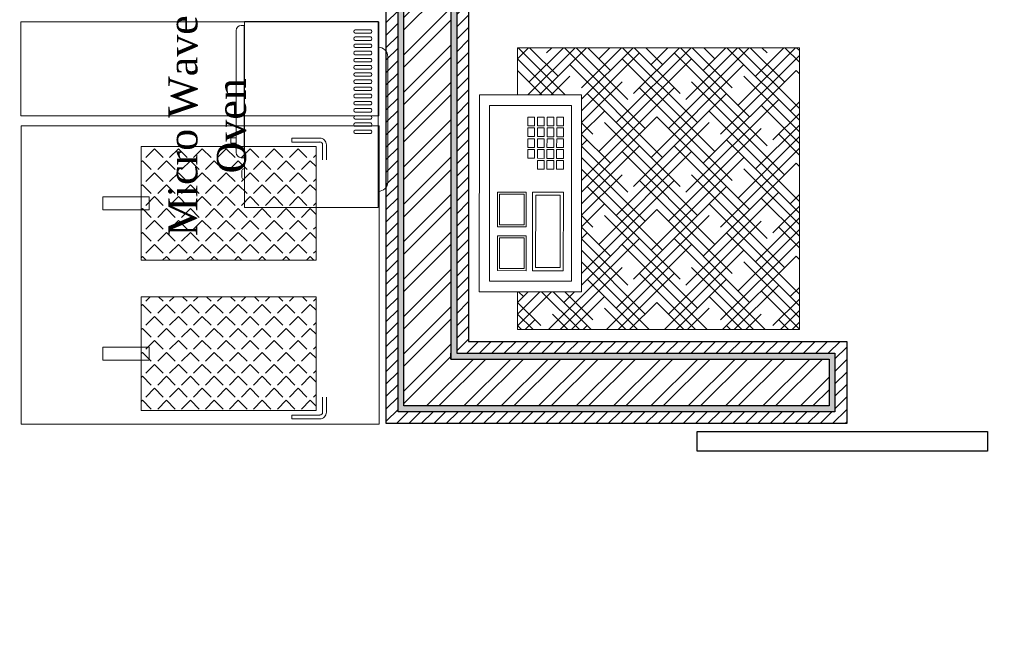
# Model space of a CAD drawing. Extents: x 3940905 to 4145695, y 925352 to 1109797.
# Tile 186 of 256: x 3955627 to 3957722, y 1098221 to 1099521. Entities that reach past the tile are written whole.
import ezdxf

# ---------------------------------------------------------------- set-up
doc = ezdxf.new("R2010")
doc.units = 0
doc.header["$LTSCALE"] = 750
doc.header["$MEASUREMENT"] = 0
doc.layers.add('CIVIL WALLS', color=7, linetype='CONTINUOUS', lineweight=30)
doc.layers.add('CKD Equipments', color=252, linetype='CONTINUOUS', lineweight=0)
for name, color, linetype in [('DOOR', 44, 'CONTINUOUS'), ('S-Hatch_8', 7, 'CONTINUOUS'), ('TEXT', 7, 'CONTINUOUS')]:
    doc.layers.add(name, color=color, linetype=linetype)
doc.styles.add('TXT1', font='times.ttf')

msp = doc.modelspace()

# ---------------------------------------------------------------- hatches: boundary and pattern name
at = {"layer": 'CIVIL WALLS', "true_color": 0x136734}
h = msp.add_hatch(dxfattribs=at)
h.set_pattern_fill('AR-CONC', color=116, scale=3)
h.set_pattern_definition([(50, (-29351.53, 53880.322), (21.51780548, -1.88256405), [2.25, -24.75]), (355, (-29351.53, 53880.322), (-4.16254001, 22.56576401), [1.8, -19.8]), (100.45144446, (-29349.737, 53880.165), (17.3552654, 20.68319973), [1.91220576, -21.03426336]), (46.1842, (-29351.53, 53886.322), (32.01723992, -4.96557842), [3.375, -37.125]), (96.6356355, (-29348.862, 53885.91), (28.03985837, 29.22355802), [2.86831026, -31.5514128]), (351.184164, (-29351.53, 53886.322), (28.03985835, 29.223558), [2.7, -29.70000003]), (21, (-29348.53, 53884.822), (17.90721156, -12.07856672), [2.25, -24.75]), (326, (-29348.53, 53884.822), (7.29945996, 21.75450135), [1.8, -19.8]), (71.45144474, (-29347.037, 53883.816), (25.2066713, 9.67593458), [1.9122057, -21.03426336]), (37.5, (-29351.53, 53880.322), (0.36479566, 9.986815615), [0, -19.56, 0, -20.1, 0, -19.875]), (7.5, (-29351.53, 53880.322), (7.892086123, 11.832351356), [0, -11.46, 0, -19.11, 0, -7.575]), (327.5, (-29358.22, 53880.322), (16.014673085, -0.676646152), [0, -7.5, 0, -23.4, 0, -31.05]), (317.5, (-29361.22, 53880.322), (17.49558508, 3.00314947), [0, -9.75, 0, -15.54, 0, -22.05])])
h.paths.add_polyline_path([(3956444.1, 1098698.9), (3956444.1, 1101635.1), (3956544.1, 1101635.1), (3956544.1, 1098798.9), (3957348.8, 1098798.9), (3957348.8, 1098698.9)], flags=16)
h.paths.add_polyline_path([(3956431.6, 1098686.4), (3956431.6, 1101647.6), (3956556.6, 1101647.6), (3956556.6, 1098811.4), (3957361.3, 1098811.4), (3957361.3, 1098686.4)])
at = {"layer": 'S-Hatch_8'}
h = msp.add_hatch(dxfattribs=at)
h.set_pattern_fill('ANSI31', color=6, scale=150)
h.set_pattern_definition([(45, (-29351.53, 53880.322), (-13.25825215, 13.25825215), [])])
h.paths.add_polyline_path([(3947959.9, 1095133.7), (3947834.9, 1095133.7), (3947834.9, 1094252.4), (3947959.9, 1094252.4)], flags=16)
h.paths.add_polyline_path([(3947984.9, 1095158.7), (3947809.9, 1095158.7), (3947809.9, 1094227.4), (3947984.9, 1094227.4)])
h.paths.add_polyline_path([(3951086, 1096913.6), (3951086, 1096788.6), (3947959.9, 1096788.6), (3947959.9, 1096082.6), (3947834.9, 1096082.6), (3947834.9, 1096913.6)], flags=16)
h.paths.add_polyline_path([(3954385.8, 1096183.1), (3956037.1, 1096183.1), (3956037.1, 1096058.1), (3954385.8, 1096058.1)], flags=17)
h.paths.add_polyline_path([(3954385.8, 1096208.1), (3956062.1, 1096208.1), (3956062.1, 1096033.1), (3954385.8, 1096033.1)])
h.paths.add_polyline_path([(3955912.1, 1094852.9), (3955912.1, 1095283.1), (3956037.1, 1095283.1), (3956037.1, 1094852.9), (3957062.1, 1094852.9), (3957062.1, 1094727.8), (3954686, 1094727.7), (3954686, 1094852.8)], flags=16)
h.paths.add_polyline_path([(3955887.1, 1094877.8), (3955887.1, 1095283.1), (3956062.1, 1095283.1), (3956062.1, 1094877.8), (3957087.1, 1094877.8), (3957087.1, 1094702.8), (3954686, 1094702.8), (3954686, 1094877.8)])
h.paths.add_polyline_path([(3959876.8, 1095338.3), (3959875.2, 1097613.8), (3959764.3, 1097613.6), (3959764.3, 1096588.6), (3958437.1, 1096588.6), (3958437.1, 1097672.6), (3958312.1, 1097672.6), (3958312.1, 1094425.5), (3958437.1, 1094425.5), (3958437.1, 1096463.6), (3959764.3, 1096463.6), (3959764.3, 1095463), (3959237.1, 1095463.1), (3959237.1, 1095338.1)], flags=17)
h.paths.add_polyline_path([(3959875.2, 1097638.6), (3959739.3, 1097638.6), (3959739.3, 1096613.6), (3958462.1, 1096613.6), (3958462.1, 1097697.6), (3958287.1, 1097697.6), (3958287.1, 1094400.5), (3958462.1, 1094400.5), (3958462.1, 1096438.6), (3959739.3, 1096438.6), (3959739.3, 1095488), (3959212.1, 1095488.1), (3959212.1, 1095313.1), (3959876.8, 1095313.5)])
h.paths.add_polyline_path([(3958437.1, 1098686.4), (3958803.7, 1098686.4), (3958803.7, 1098811.4), (3958313.6, 1098811.4), (3958313.6, 1098472.6), (3958437.1, 1098472.6)], flags=16)
h.paths.add_polyline_path([(3958462.1, 1098661.4), (3958803.7, 1098661.4), (3958803.7, 1098836.4), (3958287.1, 1098836.4), (3958287.1, 1098447.6), (3958462.1, 1098447.6)])
h.paths.add_polyline_path([(3956431.6, 1098686.4), (3956431.6, 1101647.6), (3956556.6, 1101647.6), (3956556.6, 1098811.4), (3957361.3, 1098811.4), (3957361.3, 1098686.4)], flags=16)
h.paths.add_polyline_path([(3956406.6, 1098661.4), (3956406.6, 1101672.6), (3956581.6, 1101672.6), (3956581.6, 1098836.4), (3957386.3, 1098836.4), (3957386.3, 1098661.4)])
h.paths.add_polyline_path([(3950607, 1096938.6), (3950607, 1096913.6), (3950487, 1096913.6), (3950487, 1096938.6), (3947809.9, 1096938.6), (3947809.9, 1096057.6), (3947984.9, 1096057.6), (3947984.9, 1096763.6), (3951086, 1096763.1), (3951086, 1096938.6)])
at = {"layer": 'S-Hatch_8', "true_color": 0x636466}
h = msp.add_hatch(dxfattribs=at)
h.set_pattern_fill('ANSI32', color=251, scale=150)
h.set_pattern_definition([(45, (-29351.53, 53880.32), (-39.77475644, 39.77475644), []), (45, (-29325.013, 53880.32), (-39.77475644, 39.77475644), [])])
h.paths.add_polyline_path([(3956444.1, 1098698.9), (3956444.1, 1101635.1), (3956544.1, 1101635.1), (3956544.1, 1098798.9), (3957348.8, 1098798.9), (3957348.8, 1098698.9)])

# ---------------------------------------------------------------- linework, layer by layer
at = {"layer": 'CIVIL WALLS', "color": 6}
msp.add_lwpolyline([(3956406.6, 1098661.4), (3956406.6, 1101672.6), (3956581.6, 1101672.6), (3956581.6, 1098836.4), (3957386.3, 1098836.4), (3957386.3, 1098661.4)], close=True, dxfattribs=at)
at = {"layer": 'CIVIL WALLS', "color": 116, "true_color": 0x136734}
msp.add_lwpolyline([(3956431.6, 1098686.4), (3956431.6, 1101647.6), (3956556.6, 1101647.6), (3956556.6, 1098811.4), (3957361.3, 1098811.4), (3957361.3, 1098686.4)], close=True, dxfattribs=at)
at = {"layer": 'CIVIL WALLS'}
msp.add_lwpolyline([(3956444.1, 1098698.9), (3956444.1, 1101635.1), (3956544.1, 1101635.1), (3956544.1, 1098798.9), (3957348.8, 1098798.9), (3957348.8, 1098698.9)], close=True, dxfattribs=at)
at = {"layer": 'CIVIL WALLS', "color": 116, "true_color": 0x136734}
msp.add_lwpolyline([(3956544.1, 1098798.9), (3956544.1, 1098811.4)], dxfattribs=at)
at = {"layer": 'CKD Equipments', "ltscale": 0.25}
for p, q in [((3955628.7, 1099516.2), (3955628.7, 1099316.2)), ((3956390.7, 1099516.2), (3955628.7, 1099516.2)), ((3956390.7, 1099316.2), (3956390.7, 1099516.2)), ((3955628.7, 1099316.2), (3956390.7, 1099316.2))]:
    msp.add_line(p, q, dxfattribs=at)
at = {"layer": 'CKD Equipments', "color": 4}
for p, q in [((3956105, 1099517.2), (3956105, 1099121)), ((3956389.5, 1099517.2), (3956105, 1099517.2)), ((3956389.5, 1099121), (3956389.5, 1099517.2)), ((3956087.2, 1099498.1), (3956087.2, 1099238.1)), ((3956104.3, 1099227.4), (3956104.3, 1099508.8)), ((3956340.2, 1099499.5), (3956373.4, 1099499.5)), ((3956373.4, 1099492.2), (3956340.2, 1099492.2)), ((3956340.2, 1099484.3), (3956373.4, 1099484.3)), ((3956373.4, 1099476.9), (3956340.2, 1099476.9)), ((3956340.2, 1099469), (3956373.4, 1099469)), ((3956373.4, 1099461.7), (3956340.2, 1099461.7)), ((3956340.2, 1099453.8), (3956373.4, 1099453.8)), ((3956373.4, 1099446.5), (3956340.2, 1099446.5)), ((3956340.2, 1099438.5), (3956373.4, 1099438.5)), ((3956373.4, 1099431.2), (3956340.2, 1099431.2)), ((3956409.8, 1099175.9), (3956409.8, 1099442.1)), ((3956340.2, 1099423.3), (3956373.4, 1099423.3)), ((3956373.4, 1099416), (3956340.2, 1099416)), ((3956340.2, 1099408.1), (3956373.4, 1099408.1)), ((3956373.4, 1099400.7), (3956340.2, 1099400.7)), ((3956340.2, 1099392.8), (3956373.4, 1099392.8)), ((3956373.4, 1099385.5), (3956340.2, 1099385.5)), ((3956340.2, 1099377.6), (3956373.4, 1099377.6)), ((3956373.4, 1099370.3), (3956340.2, 1099370.3)), ((3956340.2, 1099362.3), (3956373.4, 1099362.3)), ((3956373.4, 1099355), (3956340.2, 1099355)), ((3956340.2, 1099347.1), (3956373.4, 1099347.1)), ((3956373.4, 1099339.8), (3956340.2, 1099339.8)), ((3956340.2, 1099331.9), (3956373.4, 1099331.9)), ((3956373.4, 1099324.5), (3956340.2, 1099324.5)), ((3956340.2, 1099316.6), (3956373.4, 1099316.6)), ((3956373.4, 1099309.3), (3956340.2, 1099309.3)), ((3956340.2, 1099301.4), (3956373.4, 1099301.4)), ((3956373.4, 1099294.1), (3956340.2, 1099294.1)), ((3956340.2, 1099286.1), (3956373.4, 1099286.1)), ((3956075.9, 1099269.3), (3956086.5, 1099269.3)), ((3956075.9, 1099269.3), (3956075.9, 1099258.4)), ((3956086.5, 1099258.4), (3956075.9, 1099258.4)), ((3956373.4, 1099278.8), (3956340.2, 1099278.8)), ((3956099.3, 1099184.9), (3956099.3, 1099200.4)), ((3956105, 1099203.9), (3956102.9, 1099203.9)), ((3956105, 1099181.3), (3956102.9, 1099181.3)), ((3956105, 1099121), (3956389.5, 1099121))]:
    msp.add_line(p, q, dxfattribs=at)
at = {"layer": 'CKD Equipments'}
for p, q in [((3956105, 1099510.1), (3956105, 1099517.2)), ((3956104.3, 1099508.8), (3956097.9, 1099508.8)), ((3956105, 1099489.8), (3956104.3, 1099489.8)), ((3957285.8, 1099461.4, 0), (3956685.8, 1099461.4, 0)), ((3956685.8, 1099461.4, 0), (3956685.8, 1099361.3, 0)), ((3957285.8, 1098861.4, 0), (3957285.8, 1099461.4, 0)), ((3956409.8, 1099175.9), (3956409.8, 1099442.1)), ((3956605, 1099361.4, 0), (3956604.5, 1098942.2, 0)), ((3956604.5, 1098942.2, 0), (3956605, 1099361.4, 0)), ((3956731.4, 1099361.2, 0), (3956605, 1099361.4, 0)), ((3956605, 1099361.4, 0), (3956822.2, 1099361.1, 0)), ((3956821.7, 1098941.9, 0), (3956822.2, 1099361.1, 0)), ((3956625.9, 1098964.9, 0), (3956626.3, 1099338.7, 0)), ((3956626.3, 1099338.7, 0), (3956800.8, 1099338.5, 0)), ((3956800.3, 1098964.6, 0), (3956800.8, 1099338.5, 0)), ((3956707.6, 1099313.9, 0), (3956722, 1099313.9, 0)), ((3956707.6, 1099295.2, 0), (3956707.6, 1099313.9, 0)), ((3956722, 1099295.1, 0), (3956722, 1099313.9, 0)), ((3956728.1, 1099313.9, 0), (3956742.5, 1099313.9, 0)), ((3956728.1, 1099295.1, 0), (3956728.1, 1099313.9, 0)), ((3956742.5, 1099295.1, 0), (3956742.5, 1099313.9, 0)), ((3956748.6, 1099313.8, 0), (3956763, 1099313.8, 0)), ((3956748.6, 1099295.1, 0), (3956748.6, 1099313.8, 0)), ((3956763, 1099295.1, 0), (3956763, 1099313.8, 0)), ((3956769.1, 1099313.8, 0), (3956783.5, 1099313.8, 0)), ((3956769.1, 1099295.1, 0), (3956769.1, 1099313.8, 0)), ((3956783.5, 1099295.1, 0), (3956783.5, 1099313.8, 0)), ((3955629.4, 1099295.3), (3956391.4, 1099295.3)), ((3956391.4, 1099295.3), (3955629.4, 1099295.3)), ((3956391.4, 1099295.3), (3955629.4, 1099295.3)), ((3956391.4, 1099295.3), (3955629.4, 1099295.3)), ((3955629.4, 1099295.3), (3955629.4, 1098660.3)), ((3955666.4, 1099295.3), (3956366.4, 1099295.3)), ((3955666.4, 1099295.3), (3956366.4, 1099295.3)), ((3956391.4, 1099295.3), (3955691.4, 1099295.3)), ((3956391.4, 1099295.3), (3955691.4, 1099295.3)), ((3956391.4, 1098660.3), (3956391.4, 1099295.3)), ((3956707.6, 1099295.2, 0), (3956722, 1099295.1, 0)), ((3956707.6, 1099290.8, 0), (3956721.9, 1099290.8, 0)), ((3956707.6, 1099272.1, 0), (3956707.6, 1099290.8, 0)), ((3956721.9, 1099272.1, 0), (3956721.9, 1099290.8, 0)), ((3956728.1, 1099295.1, 0), (3956742.5, 1099295.1, 0)), ((3956728.1, 1099290.8, 0), (3956742.5, 1099290.8, 0)), ((3956728.1, 1099272.1, 0), (3956728.1, 1099290.8, 0)), ((3956742.4, 1099272.1, 0), (3956742.5, 1099290.8, 0)), ((3956748.6, 1099295.1, 0), (3956763, 1099295.1, 0)), ((3956748.6, 1099290.8, 0), (3956763, 1099290.8, 0)), ((3956748.6, 1099272, 0), (3956748.6, 1099290.8, 0)), ((3956762.9, 1099272, 0), (3956763, 1099290.8, 0)), ((3956769.1, 1099295.1, 0), (3956783.5, 1099295.1, 0)), ((3956769.1, 1099290.8, 0), (3956783.5, 1099290.7, 0)), ((3956769.1, 1099272, 0), (3956769.1, 1099290.8, 0)), ((3956783.4, 1099272, 0), (3956783.5, 1099290.7, 0)), ((3956087.2, 1099269.3), (3956086.5, 1099269.3)), ((3956087.2, 1099258.4), (3956086.5, 1099258.4)), ((3956205.3, 1099268.7), (3956205.3, 1099260.7)), ((3956707.5, 1099267.8, 0), (3956721.9, 1099267.8, 0)), ((3956707.5, 1099249, 0), (3956707.5, 1099267.8, 0)), ((3956707.6, 1099272.1, 0), (3956721.9, 1099272.1, 0)), ((3956721.9, 1099249, 0), (3956721.9, 1099267.8, 0)), ((3956728, 1099249, 0), (3956728.1, 1099267.8, 0)), ((3956728.1, 1099272.1, 0), (3956742.4, 1099272.1, 0)), ((3956728.1, 1099267.8, 0), (3956742.4, 1099267.7, 0)), ((3956742.4, 1099249, 0), (3956742.4, 1099267.7, 0)), ((3956748.5, 1099249, 0), (3956748.6, 1099267.7, 0)), ((3956748.6, 1099272, 0), (3956762.9, 1099272, 0)), ((3956748.6, 1099267.7, 0), (3956762.9, 1099267.7, 0)), ((3956762.9, 1099249, 0), (3956762.9, 1099267.7, 0)), ((3956769, 1099249, 0), (3956769.1, 1099267.7, 0)), ((3956769.1, 1099272, 0), (3956783.4, 1099272, 0)), ((3956769.1, 1099267.7, 0), (3956783.4, 1099267.7, 0)), ((3956783.4, 1099248.9, 0), (3956783.4, 1099267.7, 0)), ((3955885, 1099009), (3955885, 1099251.4)), ((3955885, 1099251.4), (3956257, 1099251.4)), ((3956105, 1099246.4), (3956104.3, 1099246.4)), ((3956257, 1099251.4), (3956257, 1099009)), ((3956707.5, 1099249, 0), (3956721.9, 1099249, 0)), ((3956707.5, 1099244.7, 0), (3956721.9, 1099244.7, 0)), ((3956707.5, 1099226, 0), (3956707.5, 1099244.7, 0)), ((3956721.9, 1099226, 0), (3956721.9, 1099244.7, 0)), ((3956728, 1099249, 0), (3956742.4, 1099249, 0)), ((3956728, 1099244.7, 0), (3956742.4, 1099244.7, 0)), ((3956728, 1099226, 0), (3956728, 1099244.7, 0)), ((3956742.4, 1099225.9, 0), (3956742.4, 1099244.7, 0)), ((3956748.5, 1099249, 0), (3956762.9, 1099249, 0)), ((3956748.5, 1099244.7, 0), (3956762.9, 1099244.6, 0)), ((3956748.5, 1099225.9, 0), (3956748.5, 1099244.7, 0)), ((3956762.9, 1099225.9, 0), (3956762.9, 1099244.6, 0)), ((3956769, 1099249, 0), (3956783.4, 1099248.9, 0)), ((3956769, 1099244.6, 0), (3956783.4, 1099244.6, 0)), ((3956769, 1099225.9, 0), (3956769, 1099244.6, 0)), ((3956783.4, 1099225.9, 0), (3956783.4, 1099244.6, 0)), ((3956104.3, 1099227.4), (3956097.9, 1099227.4)), ((3956707.5, 1099226, 0), (3956721.9, 1099226, 0)), ((3956728, 1099226, 0), (3956742.4, 1099225.9, 0)), ((3956728, 1099221.6, 0), (3956742.4, 1099221.6, 0)), ((3956728, 1099202.9, 0), (3956728, 1099221.6, 0)), ((3956742.3, 1099202.9, 0), (3956742.4, 1099221.6, 0)), ((3956748.5, 1099225.9, 0), (3956762.9, 1099225.9, 0)), ((3956748.5, 1099221.6, 0), (3956762.9, 1099221.6, 0)), ((3956748.5, 1099202.9, 0), (3956748.5, 1099221.6, 0)), ((3956762.8, 1099202.8, 0), (3956762.9, 1099221.6, 0)), ((3956769, 1099225.9, 0), (3956783.4, 1099225.9, 0)), ((3956769, 1099221.6, 0), (3956783.4, 1099221.6, 0)), ((3956769, 1099202.8, 0), (3956769, 1099221.6, 0)), ((3956783.3, 1099202.8, 0), (3956783.4, 1099221.6, 0)), ((3956728, 1099202.9, 0), (3956742.3, 1099202.9, 0)), ((3956748.5, 1099202.9, 0), (3956762.8, 1099202.8, 0)), ((3956769, 1099202.8, 0), (3956783.3, 1099202.8, 0)), ((3956643.3, 1099080, 0), (3956643.4, 1099154.2, 0)), ((3956643.4, 1099154.2, 0), (3956704.2, 1099154.1, 0)), ((3956704.2, 1099154.1, 0), (3956704.1, 1099079.9, 0)), ((3956717.6, 1098986.9, 0), (3956717.8, 1099154.1, 0)), ((3956717.8, 1099154.1, 0), (3956783.3, 1099154, 0)), ((3956783.3, 1099154, 0), (3956783.1, 1098986.8, 0)), ((3955803.3, 1099116.3), (3955803.3, 1099144.2)), ((3955803.3, 1099144.2), (3955902.2, 1099144.2)), ((3955902.2, 1099144.2), (3955902.2, 1099116.3)), ((3956647.5, 1099084.2, 0), (3956647.6, 1099150, 0)), ((3956647.6, 1099150, 0), (3956700, 1099149.9, 0)), ((3956700, 1099149.9, 0), (3956699.9, 1099084.1, 0)), ((3956724.2, 1098993.5, 0), (3956724.4, 1099147.6, 0)), ((3956724.4, 1099147.6, 0), (3956776.7, 1099147.5, 0)), ((3956776.7, 1099147.5, 0), (3956776.5, 1098993.4, 0)), ((3955902.2, 1099116.3), (3955803.3, 1099116.3)), ((3956704.1, 1099079.9, 0), (3956643.3, 1099080, 0)), ((3956699.9, 1099084.1, 0), (3956647.5, 1099084.2, 0)), ((3956643.3, 1099061.3, 0), (3956643.2, 1098987, 0)), ((3956704.1, 1099061.2, 0), (3956643.3, 1099061.3, 0)), ((3956647.5, 1099057, 0), (3956647.4, 1098991.2, 0)), ((3956699.9, 1099057, 0), (3956647.5, 1099057, 0)), ((3956699.8, 1098991.2, 0), (3956699.9, 1099057, 0)), ((3956704, 1098986.9, 0), (3956704.1, 1099061.2, 0)), ((3956257, 1099009), (3955885, 1099009)), ((3956643.2, 1098987, 0), (3956704, 1098986.9, 0)), ((3956647.4, 1098991.2, 0), (3956699.8, 1098991.2, 0)), ((3956783.1, 1098986.8, 0), (3956717.6, 1098986.9, 0)), ((3956776.5, 1098993.4, 0), (3956724.2, 1098993.5, 0)), ((3956625.9, 1098964.9, 0), (3956800.3, 1098964.6, 0)), ((3956257, 1098931.4), (3955885, 1098931.4)), ((3955885, 1098931.4), (3955885, 1098689)), ((3956257, 1098689), (3956257, 1098931.4)), ((3956604.5, 1098942.2, 0), (3956730.9, 1098942, 0)), ((3956604.5, 1098942.2, 0), (3956821.7, 1098941.9, 0)), ((3956685.8, 1098942.1, 0), (3956685.8, 1098861.4, 0)), ((3956685.8, 1098861.4, 0), (3957285.8, 1098861.4, 0)), ((3955902.2, 1098824.2), (3955803.3, 1098824.2)), ((3955803.3, 1098824.2), (3955803.3, 1098796.3)), ((3955902.2, 1098796.3), (3955902.2, 1098824.2)), ((3955803.3, 1098796.3), (3955902.2, 1098796.3)), ((3955885, 1098689), (3956257, 1098689)), ((3956205.3, 1098671.7), (3956205.3, 1098679.7)), ((3955629.4, 1098660.3), (3956391.4, 1098660.3))]:
    msp.add_line(p, q, dxfattribs=at)
at = {"layer": 'CKD Equipments', "linetype": 'Continuous'}
for p, q in [((3956709.4, 1099461.4, 0), (3956685.8, 1099437.8, 0)), ((3956686.9, 1099461.4, 0), (3956787.2, 1099361.2, 0)), ((3956808.2, 1099461.4, 0), (3956708, 1099361.3, 0)), ((3956783.5, 1099461.4, 0), (3956710.5, 1099388.5, 0)), ((3956711.6, 1099461.4, 0), (3956772.2, 1099400.8, 0)), ((3956832.9, 1099461.4, 0), (3956732.7, 1099361.2, 0)), ((3956758.8, 1099461.4, 0), (3956747.6, 1099450.2, 0)), ((3956785.7, 1099461.4, 0), (3956957.5, 1099289.7, 0)), ((3956810.4, 1099461.4, 0), (3956920.4, 1099351.4, 0)), ((3956907, 1099461.4, 0), (3956821.6, 1099376.1, 0)), ((3956931.7, 1099461.4, 0), (3956822.2, 1099352, 0)), ((3956945.1, 1099450.2, 0), (3956822.2, 1099327.3, 0)), ((3956835.1, 1099461.4, 0), (3956883.4, 1099413.2, 0)), ((3956882.3, 1099461.4, 0), (3956858.7, 1099437.9, 0)), ((3957055.1, 1099461.4, 0), (3956895.7, 1099302, 0)), ((3956909.2, 1099461.4, 0), (3957068.6, 1099302, 0)), ((3957030.4, 1099461.4, 0), (3956932.8, 1099363.8, 0)), ((3956933.9, 1099461.4, 0), (3957031.6, 1099363.8, 0)), ((3956958.6, 1099461.4, 0), (3956994.5, 1099425.5, 0)), ((3957005.7, 1099461.4, 0), (3956969.8, 1099425.5, 0)), ((3957178.6, 1099461.4, 0), (3957006.9, 1099289.7, 0)), ((3957019.2, 1099450.2, 0), (3957216.8, 1099252.6, 0)), ((3957032.7, 1099461.4, 0), (3957179.7, 1099314.4, 0)), ((3957153.9, 1099461.4, 0), (3957043.9, 1099351.4, 0)), ((3957057.4, 1099461.4, 0), (3957142.7, 1099376.1, 0)), ((3957129.2, 1099461.4, 0), (3957080.9, 1099413.2, 0)), ((3957082.1, 1099461.4, 0), (3957105.6, 1099437.9, 0)), ((3957131.4, 1099461.4, 0), (3957285.8, 1099307.1, 0)), ((3957277.4, 1099461.4, 0), (3957155, 1099339.1, 0)), ((3957156.1, 1099461.4, 0), (3957285.8, 1099331.8, 0)), ((3957180.8, 1099461.4, 0), (3957253.8, 1099388.5, 0)), ((3957252.7, 1099461.4, 0), (3957192.1, 1099400.8, 0)), ((3957205.5, 1099461.4, 0), (3957216.8, 1099450.2, 0)), ((3957254.9, 1099461.4, 0), (3957285.8, 1099430.6, 0)), ((3957279.6, 1099461.4, 0), (3957285.8, 1099455.3, 0)), ((3956685.8, 1099437.9, 0), (3956762.5, 1099361.2, 0)), ((3956796.9, 1099425.5, 0), (3956994.5, 1099227.9, 0)), ((3957056.2, 1099437.9, 0), (3956858.7, 1099240.3, 0)), ((3956908.1, 1099437.9, 0), (3957105.6, 1099240.3, 0)), ((3957167.4, 1099425.5, 0), (3956969.8, 1099227.9, 0)), ((3957285.8, 1099445.1, 0), (3957118, 1099277.3, 0)), ((3956685.8, 1099413.2, 0), (3956685.8, 1099413.1, 0)), ((3956685.8, 1099413.2, 0), (3956737.7, 1099361.2, 0)), ((3957278.5, 1099413.2, 0), (3957080.9, 1099215.6, 0)), ((3957278.5, 1099413.2, 0), (3957285.8, 1099405.9, 0)), ((3956796.9, 1099400.8, 0), (3956757.3, 1099361.2, 0)), ((3956908.1, 1099388.5, 0), (3956822.1, 1099302.5, 0)), ((3957056.2, 1099388.5, 0), (3957253.8, 1099190.9, 0)), ((3957167.4, 1099400.8, 0), (3957285.8, 1099282.4, 0)), ((3957019.2, 1099376.1, 0), (3956822, 1099178.9, 0)), ((3956834, 1099363.8, 0), (3957031.6, 1099166.2, 0)), ((3957130.3, 1099363.8, 0), (3956932.8, 1099166.2, 0)), ((3956945.1, 1099376.1, 0), (3957142.7, 1099178.6, 0)), ((3957241.5, 1099351.4, 0), (3957043.9, 1099153.9, 0)), ((3957285.8, 1099346.3, 0), (3957266.2, 1099326.7, 0)), ((3956871, 1099326.7, 0), (3956822.1, 1099277.8, 0)), ((3957093.3, 1099326.7, 0), (3957285.8, 1099134.2, 0)), ((3957204.4, 1099339.1, 0), (3957285.8, 1099257.7, 0)), ((3957285.8, 1099321.6, 0), (3957229.1, 1099265, 0)), ((3956982.2, 1099314.4, 0), (3956821.9, 1099154.2, 0)), ((3956822.1, 1099301.5, 0), (3956846.3, 1099277.3, 0)), ((3956871, 1099302, 0), (3957068.6, 1099104.5, 0)), ((3957093.3, 1099302, 0), (3956895.7, 1099104.5, 0)), ((3956982.2, 1099314.4, 0), (3957179.7, 1099116.8, 0)), ((3957204.4, 1099289.7, 0), (3957006.9, 1099092.1, 0)), ((3957285.8, 1099296.9, 0), (3957192.1, 1099203.3, 0)), ((3956822.1, 1099276.9, 0), (3956883.4, 1099215.6, 0)), ((3956834, 1099265, 0), (3956822.1, 1099253.1, 0)), ((3957130.3, 1099265, 0), (3957285.8, 1099109.6, 0)), ((3957285.8, 1099272.3, 0), (3957155, 1099141.5, 0)), ((3957241.5, 1099277.3, 0), (3957285.8, 1099233, 0)), ((3955913.2, 1099246.4), (3955894.6, 1099227.9)), ((3955913.2, 1099246.4), (3955931.7, 1099227.9)), ((3955964.2, 1099246.4), (3955945.6, 1099227.9)), ((3955964.2, 1099246.4), (3955982.7, 1099227.9)), ((3956015.1, 1099246.4), (3955996.6, 1099227.9)), ((3956015.1, 1099246.4), (3956033.7, 1099227.9)), ((3956066.1, 1099246.4), (3956047.6, 1099227.9)), ((3956066.1, 1099246.4), (3956084.7, 1099227.9)), ((3956117.1, 1099246.4), (3956098.6, 1099227.9)), ((3956117.1, 1099246.4), (3956135.6, 1099227.9)), ((3956168.1, 1099246.4), (3956149.6, 1099227.9)), ((3956168.1, 1099246.4), (3956186.6, 1099227.9)), ((3956219.1, 1099246.4), (3956200.5, 1099227.9)), ((3956219.1, 1099246.4), (3956237.6, 1099227.9)), ((3956945.1, 1099252.6, 0), (3956821.9, 1099129.4, 0)), ((3956822.1, 1099252.2, 0), (3956920.4, 1099153.9, 0)), ((3957056.2, 1099240.3, 0), (3956858.7, 1099042.7, 0)), ((3956908.1, 1099240.3, 0), (3957105.6, 1099042.7, 0)), ((3957019.2, 1099252.6, 0), (3957216.8, 1099055.1, 0)), ((3957285.8, 1099247.6, 0), (3957118, 1099079.8, 0)), ((3955887.7, 1099220.9), (3955885, 1099218.3)), ((3955887.7, 1099220.9), (3955906.2, 1099202.4)), ((3955938.7, 1099220.9), (3955920.1, 1099202.4)), ((3955938.7, 1099220.9), (3955957.2, 1099202.4)), ((3955989.6, 1099220.9), (3955971.1, 1099202.4)), ((3955989.6, 1099220.9), (3956008.2, 1099202.4)), ((3956040.6, 1099220.9), (3956022.1, 1099202.4)), ((3956040.6, 1099220.9), (3956059.2, 1099202.4)), ((3956091.6, 1099220.9), (3956073.1, 1099202.4)), ((3956091.6, 1099220.9), (3956110.2, 1099202.4)), ((3956142.6, 1099220.9), (3956124.1, 1099202.4)), ((3956142.6, 1099220.9), (3956161.1, 1099202.4)), ((3956193.6, 1099220.9), (3956175, 1099202.4)), ((3956193.6, 1099220.9), (3956212.1, 1099202.4)), ((3956244.6, 1099220.9), (3956226, 1099202.4)), ((3956244.6, 1099220.9), (3956257, 1099208.5)), ((3956257, 1099233.4), (3956251.5, 1099227.9)), ((3956822, 1099227.6, 0), (3956957.5, 1099092.1, 0)), ((3957167.4, 1099227.9, 0), (3956969.8, 1099030.4, 0)), ((3955913.2, 1099195.4), (3955894.6, 1099176.9)), ((3955913.2, 1099195.4), (3955931.7, 1099176.9)), ((3955964.2, 1099195.4), (3955945.6, 1099176.9)), ((3955964.2, 1099195.4), (3955982.7, 1099176.9)), ((3956015.1, 1099195.4), (3955996.6, 1099176.9)), ((3956015.1, 1099195.4), (3956033.7, 1099176.9)), ((3956066.1, 1099195.4), (3956047.6, 1099176.9)), ((3956066.1, 1099195.4), (3956084.7, 1099176.9)), ((3956117.1, 1099195.4), (3956098.6, 1099176.9)), ((3956117.1, 1099195.4), (3956135.6, 1099176.9)), ((3956168.1, 1099195.4), (3956149.6, 1099176.9)), ((3956168.1, 1099195.4), (3956186.6, 1099176.9)), ((3956219.1, 1099195.4), (3956200.5, 1099176.9)), ((3956219.1, 1099195.4), (3956237.6, 1099176.9)), ((3956822, 1099202.9, 0), (3956994.5, 1099030.4, 0)), ((3957278.5, 1099215.6, 0), (3957080.9, 1099018, 0)), ((3957167.4, 1099203.3, 0), (3957285.8, 1099084.9, 0)), ((3957278.5, 1099215.6, 0), (3957285.8, 1099208.3, 0)), ((3956257, 1099182.4), (3956251.5, 1099176.9)), ((3957019.2, 1099178.6, 0), (3956821.7, 1098981.1, 0)), ((3956908.1, 1099190.9, 0), (3956821.9, 1099104.7, 0)), ((3956945.1, 1099178.6, 0), (3957142.7, 1098981, 0)), ((3957056.2, 1099190.9, 0), (3957253.8, 1098993.3, 0)), ((3955887.7, 1099169.9), (3955885, 1099167.3)), ((3955887.7, 1099169.9), (3955906.2, 1099151.4)), ((3955938.7, 1099169.9), (3955920.1, 1099151.4)), ((3955938.7, 1099169.9), (3955957.2, 1099151.4)), ((3955989.6, 1099169.9), (3955971.1, 1099151.4)), ((3955989.6, 1099169.9), (3956008.2, 1099151.4)), ((3956040.6, 1099169.9), (3956022.1, 1099151.4)), ((3956040.6, 1099169.9), (3956059.2, 1099151.4)), ((3956091.6, 1099169.9), (3956073.1, 1099151.4)), ((3956091.6, 1099169.9), (3956110.2, 1099151.4)), ((3956142.6, 1099169.9), (3956124.1, 1099151.4)), ((3956142.6, 1099169.9), (3956161.1, 1099151.4)), ((3956193.6, 1099169.9), (3956175, 1099151.4)), ((3956193.6, 1099169.9), (3956212.1, 1099151.4)), ((3956244.6, 1099169.9), (3956226, 1099151.4)), ((3956244.6, 1099169.9), (3956257, 1099157.5)), ((3956834, 1099166.2, 0), (3957031.6, 1098968.6, 0)), ((3957130.3, 1099166.2, 0), (3956932.8, 1098968.6, 0)), ((3957241.5, 1099153.9, 0), (3957043.9, 1098956.3, 0)), ((3955913.2, 1099144.4), (3955894.6, 1099125.9)), ((3955913.2, 1099144.4), (3955931.7, 1099125.9)), ((3955964.2, 1099144.4), (3955945.6, 1099125.9)), ((3955964.2, 1099144.4), (3955982.7, 1099125.9)), ((3956015.1, 1099144.4), (3955996.6, 1099125.9)), ((3956015.1, 1099144.4), (3956033.7, 1099125.9)), ((3956066.1, 1099144.4), (3956047.6, 1099125.9)), ((3956066.1, 1099144.4), (3956084.7, 1099125.9)), ((3956117.1, 1099144.4), (3956098.6, 1099125.9)), ((3956117.1, 1099144.4), (3956135.6, 1099125.9)), ((3956168.1, 1099144.4), (3956149.6, 1099125.9)), ((3956168.1, 1099144.4), (3956186.6, 1099125.9)), ((3956219.1, 1099144.4), (3956200.5, 1099125.9)), ((3956219.1, 1099144.4), (3956237.6, 1099125.9)), ((3957204.4, 1099141.5, 0), (3957285.8, 1099060.2, 0)), ((3957285.8, 1099148.8, 0), (3957266.2, 1099129.2, 0)), ((3955887.7, 1099118.9), (3955885, 1099116.3)), ((3955887.7, 1099118.9), (3955906.2, 1099100.4)), ((3955938.7, 1099118.9), (3955920.1, 1099100.4)), ((3955938.7, 1099118.9), (3955957.2, 1099100.4)), ((3955989.6, 1099118.9), (3955971.1, 1099100.4)), ((3955989.6, 1099118.9), (3956008.2, 1099100.4)), ((3956040.6, 1099118.9), (3956022.1, 1099100.4)), ((3956040.6, 1099118.9), (3956059.2, 1099100.4)), ((3956091.6, 1099118.9), (3956073.1, 1099100.4)), ((3956091.6, 1099118.9), (3956110.2, 1099100.4)), ((3956142.6, 1099118.9), (3956124.1, 1099100.4)), ((3956142.6, 1099118.9), (3956161.1, 1099100.4)), ((3956193.6, 1099118.9), (3956175, 1099100.4)), ((3956193.6, 1099118.9), (3956212.1, 1099100.4)), ((3956244.6, 1099118.9), (3956226, 1099100.4)), ((3956244.6, 1099118.9), (3956257, 1099106.5)), ((3956257, 1099131.4), (3956251.5, 1099125.9)), ((3956982.2, 1099116.8, 0), (3956821.7, 1098956.3, 0)), ((3956871, 1099129.2, 0), (3956821.8, 1099080, 0)), ((3956982.2, 1099116.8, 0), (3957179.7, 1098919.3, 0)), ((3957093.3, 1099129.2, 0), (3957285.8, 1098936.7, 0)), ((3957285.8, 1099124.1, 0), (3957229.1, 1099067.4, 0)), ((3955913.2, 1099093.5), (3955894.6, 1099074.9)), ((3955913.2, 1099093.5), (3955931.7, 1099074.9)), ((3955964.2, 1099093.5), (3955945.6, 1099074.9)), ((3955964.2, 1099093.5), (3955982.7, 1099074.9)), ((3956015.1, 1099093.5), (3955996.6, 1099074.9)), ((3956015.1, 1099093.5), (3956033.7, 1099074.9)), ((3956066.1, 1099093.5), (3956047.6, 1099074.9)), ((3956066.1, 1099093.5), (3956084.7, 1099074.9)), ((3956117.1, 1099093.5), (3956098.6, 1099074.9)), ((3956117.1, 1099093.5), (3956135.6, 1099074.9)), ((3956168.1, 1099093.5), (3956149.6, 1099074.9)), ((3956168.1, 1099093.5), (3956186.6, 1099074.9)), ((3956219.1, 1099093.5), (3956200.5, 1099074.9)), ((3956219.1, 1099093.5), (3956237.6, 1099074.9)), ((3956821.9, 1099104.2, 0), (3956846.3, 1099079.8, 0)), ((3956871, 1099104.5, 0), (3957068.6, 1098906.9, 0)), ((3957093.3, 1099104.5, 0), (3956895.7, 1098906.9, 0)), ((3957204.4, 1099092.1, 0), (3957006.9, 1098894.6, 0)), ((3957285.8, 1099099.4, 0), (3957192.1, 1099005.7, 0)), ((3956257, 1099080.4), (3956251.5, 1099074.9)), ((3956821.8, 1099079.6, 0), (3956883.4, 1099018, 0)), ((3957285.8, 1099074.7, 0), (3957155, 1098943.9, 0)), ((3957241.5, 1099079.8, 0), (3957285.8, 1099035.5, 0)), ((3955887.7, 1099068), (3955885, 1099065.3)), ((3955887.7, 1099068), (3955906.2, 1099049.4)), ((3955938.7, 1099068), (3955920.1, 1099049.4)), ((3955938.7, 1099068), (3955957.2, 1099049.4)), ((3955989.6, 1099068), (3955971.1, 1099049.4)), ((3955989.6, 1099068), (3956008.2, 1099049.4)), ((3956040.6, 1099068), (3956022.1, 1099049.4)), ((3956040.6, 1099068), (3956059.2, 1099049.4)), ((3956091.6, 1099068), (3956073.1, 1099049.4)), ((3956091.6, 1099068), (3956110.2, 1099049.4)), ((3956142.6, 1099068), (3956124.1, 1099049.4)), ((3956142.6, 1099068), (3956161.1, 1099049.4)), ((3956193.6, 1099068), (3956175, 1099049.4)), ((3956193.6, 1099068), (3956212.1, 1099049.4)), ((3956244.6, 1099068), (3956226, 1099049.4)), ((3956244.6, 1099068), (3956257, 1099055.5)), ((3956945.1, 1099055.1, 0), (3956751.5, 1098861.4, 0)), ((3956834, 1099067.4, 0), (3956821.8, 1099055.2, 0)), ((3956821.8, 1099054.9, 0), (3956920.4, 1098956.3, 0)), ((3957019.2, 1099055.1, 0), (3957212.8, 1098861.4, 0)), ((3957285.8, 1099050, 0), (3957118, 1098882.2, 0)), ((3957130.3, 1099067.4, 0), (3957285.8, 1098912, 0)), ((3955913.2, 1099042.5), (3955894.6, 1099023.9)), ((3955913.2, 1099042.5), (3955931.7, 1099023.9)), ((3955964.2, 1099042.5), (3955945.6, 1099023.9)), ((3955964.2, 1099042.5), (3955982.7, 1099023.9)), ((3956015.1, 1099042.5), (3955996.6, 1099023.9)), ((3956015.1, 1099042.5), (3956033.7, 1099023.9)), ((3956066.1, 1099042.5), (3956047.6, 1099023.9)), ((3956066.1, 1099042.5), (3956084.7, 1099023.9)), ((3956117.1, 1099042.5), (3956098.6, 1099023.9)), ((3956117.1, 1099042.5), (3956135.6, 1099023.9)), ((3956168.1, 1099042.5), (3956149.6, 1099023.9)), ((3956168.1, 1099042.5), (3956186.6, 1099023.9)), ((3956219.1, 1099042.5), (3956200.5, 1099023.9)), ((3956219.1, 1099042.5), (3956237.6, 1099023.9)), ((3956257, 1099029.4), (3956251.5, 1099023.9)), ((3956821.8, 1099030.2, 0), (3956957.5, 1098894.6, 0)), ((3957056.2, 1099042.7, 0), (3956875, 1098861.4, 0)), ((3956908.1, 1099042.7, 0), (3957089.4, 1098861.4, 0)), ((3957167.4, 1099030.4, 0), (3956998.4, 1098861.4, 0)), ((3955887.7, 1099017), (3955885, 1099014.3)), ((3955887.7, 1099017), (3955895.6, 1099009)), ((3955938.7, 1099017), (3955930.7, 1099009)), ((3955938.7, 1099017), (3955946.6, 1099009)), ((3955989.6, 1099017), (3955981.7, 1099009)), ((3955989.6, 1099017), (3955997.6, 1099009)), ((3956040.6, 1099017), (3956032.7, 1099009)), ((3956040.6, 1099017), (3956048.6, 1099009)), ((3956091.6, 1099017), (3956083.7, 1099009)), ((3956091.6, 1099017), (3956099.5, 1099009)), ((3956142.6, 1099017), (3956134.7, 1099009)), ((3956142.6, 1099017), (3956150.5, 1099009)), ((3956193.6, 1099017), (3956185.7, 1099009)), ((3956193.6, 1099017), (3956201.5, 1099009)), ((3956244.6, 1099017), (3956236.6, 1099009)), ((3956244.6, 1099017), (3956252.5, 1099009)), ((3957278.5, 1099018, 0), (3957121.9, 1098861.4, 0)), ((3957278.5, 1099018, 0), (3957285.8, 1099010.8, 0)), ((3956908.1, 1098993.3, 0), (3956776.2, 1098861.4, 0)), ((3956821.7, 1099005.6, 0), (3956965.9, 1098861.4, 0)), ((3957056.2, 1098993.3, 0), (3957188.1, 1098861.4, 0)), ((3957167.4, 1099005.7, 0), (3957285.8, 1098887.3, 0)), ((3956834, 1098968.6, 0), (3956941.2, 1098861.4, 0)), ((3957019.2, 1098981, 0), (3956899.7, 1098861.4, 0)), ((3956945.1, 1098981, 0), (3957064.7, 1098861.4, 0)), ((3957130.3, 1098968.6, 0), (3957023.1, 1098861.4, 0)), ((3957241.5, 1098956.3, 0), (3957146.6, 1098861.4, 0)), ((3957204.4, 1098943.9, 0), (3957285.8, 1098862.6, 0)), ((3957285.8, 1098951.2, 0), (3957266.2, 1098931.6, 0)), ((3955904.1, 1098931.4), (3955894.6, 1098922)), ((3955922.2, 1098931.4), (3955931.7, 1098922)), ((3955955.1, 1098931.4), (3955945.6, 1098922)), ((3955973.2, 1098931.4), (3955982.7, 1098922)), ((3956006.1, 1098931.4), (3955996.6, 1098922)), ((3956024.2, 1098931.4), (3956033.7, 1098922)), ((3956057.1, 1098931.4), (3956047.6, 1098922)), ((3956075.2, 1098931.4), (3956084.7, 1098922)), ((3956108, 1098931.4), (3956098.6, 1098922)), ((3956126.2, 1098931.4), (3956135.6, 1098922)), ((3956159, 1098931.4), (3956149.6, 1098922)), ((3956177.2, 1098931.4), (3956186.6, 1098922)), ((3956210, 1098931.4), (3956200.5, 1098922)), ((3956228.1, 1098931.4), (3956237.6, 1098922)), ((3956257, 1098927.5), (3956251.5, 1098922)), ((3956708.6, 1098942.1, 0), (3956685.8, 1098919.2, 0)), ((3956758, 1098942, 0), (3956685.8, 1098869.8, 0)), ((3956733.3, 1098942, 0), (3956685.8, 1098894.5, 0)), ((3956687.7, 1098942.1, 0), (3956698.2, 1098931.6, 0)), ((3956737.1, 1098942, 0), (3956817.7, 1098861.4, 0)), ((3956761.8, 1098942, 0), (3956842.4, 1098861.4, 0)), ((3956807.3, 1098941.9, 0), (3956784.6, 1098919.3, 0)), ((3956786.6, 1098942, 0), (3956846.3, 1098882.2, 0)), ((3956871, 1098931.6, 0), (3956800.9, 1098861.4, 0)), ((3957093.3, 1098931.6, 0), (3957163.4, 1098861.4, 0)), ((3957285.8, 1098926.5, 0), (3957229.1, 1098869.9, 0)), ((3955887.7, 1098915), (3955885, 1098912.4)), ((3955887.7, 1098915), (3955906.2, 1098896.5)), ((3955938.7, 1098915), (3955920.1, 1098896.5)), ((3955938.7, 1098915), (3955957.2, 1098896.5)), ((3955989.6, 1098915), (3955971.1, 1098896.5)), ((3955989.6, 1098915), (3956008.2, 1098896.5)), ((3956040.6, 1098915), (3956022.1, 1098896.5)), ((3956040.6, 1098915), (3956059.2, 1098896.5)), ((3956091.6, 1098915), (3956073.1, 1098896.5)), ((3956091.6, 1098915), (3956110.2, 1098896.5)), ((3956142.6, 1098915), (3956124.1, 1098896.5)), ((3956142.6, 1098915), (3956161.1, 1098896.5)), ((3956193.6, 1098915), (3956175, 1098896.5)), ((3956193.6, 1098915), (3956212.1, 1098896.5)), ((3956244.6, 1098915), (3956226, 1098896.5)), ((3956244.6, 1098915), (3956257, 1098902.6)), ((3956685.8, 1098919.3, 0), (3956735.2, 1098869.9, 0)), ((3956871, 1098906.9, 0), (3956916.5, 1098861.4, 0)), ((3956982.2, 1098919.3, 0), (3956924.4, 1098861.4, 0)), ((3956982.2, 1098919.3, 0), (3957040, 1098861.4, 0)), ((3957093.3, 1098906.9, 0), (3957047.8, 1098861.4, 0)), ((3957285.8, 1098901.8, 0), (3957245.4, 1098861.4, 0)), ((3955913.2, 1098889.5), (3955894.6, 1098871)), ((3955913.2, 1098889.5), (3955931.7, 1098871)), ((3955964.2, 1098889.5), (3955945.6, 1098871)), ((3955964.2, 1098889.5), (3955982.7, 1098871)), ((3956015.1, 1098889.5), (3955996.6, 1098871)), ((3956015.1, 1098889.5), (3956033.7, 1098871)), ((3956066.1, 1098889.5), (3956047.6, 1098871)), ((3956066.1, 1098889.5), (3956084.7, 1098871)), ((3956117.1, 1098889.5), (3956098.6, 1098871)), ((3956117.1, 1098889.5), (3956135.6, 1098871)), ((3956168.1, 1098889.5), (3956149.6, 1098871)), ((3956168.1, 1098889.5), (3956186.6, 1098871)), ((3956219.1, 1098889.5), (3956200.5, 1098871)), ((3956219.1, 1098889.5), (3956237.6, 1098871)), ((3956685.8, 1098894.6, 0), (3956718.9, 1098861.4, 0)), ((3956722.9, 1098882.2, 0), (3956702.1, 1098861.4, 0)), ((3956759.9, 1098894.6, 0), (3956793, 1098861.4, 0)), ((3957204.4, 1098894.6, 0), (3957171.3, 1098861.4, 0)), ((3957241.5, 1098882.2, 0), (3957262.2, 1098861.4, 0)), ((3955887.7, 1098864), (3955885, 1098861.4)), ((3955887.7, 1098864), (3955906.2, 1098845.5)), ((3955938.7, 1098864), (3955920.1, 1098845.5)), ((3955938.7, 1098864), (3955957.2, 1098845.5)), ((3955989.6, 1098864), (3955971.1, 1098845.5)), ((3955989.6, 1098864), (3956008.2, 1098845.5)), ((3956040.6, 1098864), (3956022.1, 1098845.5)), ((3956040.6, 1098864), (3956059.2, 1098845.5)), ((3956091.6, 1098864), (3956073.1, 1098845.5)), ((3956091.6, 1098864), (3956110.2, 1098845.5)), ((3956142.6, 1098864), (3956124.1, 1098845.5)), ((3956142.6, 1098864), (3956161.1, 1098845.5)), ((3956193.6, 1098864), (3956175, 1098845.5)), ((3956193.6, 1098864), (3956212.1, 1098845.5)), ((3956244.6, 1098864), (3956226, 1098845.5)), ((3956244.6, 1098864), (3956257, 1098851.6)), ((3956257, 1098876.5), (3956251.5, 1098871)), ((3956685.8, 1098869.9, 0), (3956694.2, 1098861.4, 0)), ((3956834, 1098869.9, 0), (3956825.6, 1098861.4, 0)), ((3957130.3, 1098869.9, 0), (3957138.7, 1098861.4, 0)), ((3957285.8, 1098877.1, 0), (3957270.1, 1098861.4, 0)), ((3955913.2, 1098838.5), (3955894.6, 1098820)), ((3955913.2, 1098838.5), (3955931.7, 1098820)), ((3955964.2, 1098838.5), (3955945.6, 1098820)), ((3955964.2, 1098838.5), (3955982.7, 1098820)), ((3956015.1, 1098838.5), (3955996.6, 1098820)), ((3956015.1, 1098838.5), (3956033.7, 1098820)), ((3956066.1, 1098838.5), (3956047.6, 1098820)), ((3956066.1, 1098838.5), (3956084.7, 1098820)), ((3956117.1, 1098838.5), (3956098.6, 1098820)), ((3956117.1, 1098838.5), (3956135.6, 1098820)), ((3956168.1, 1098838.5), (3956149.6, 1098820)), ((3956168.1, 1098838.5), (3956186.6, 1098820)), ((3956219.1, 1098838.5), (3956200.5, 1098820)), ((3956219.1, 1098838.5), (3956237.6, 1098820)), ((3956257, 1098825.5), (3956251.5, 1098820)), ((3955887.7, 1098813), (3955885, 1098810.4)), ((3955887.7, 1098813), (3955906.2, 1098794.5)), ((3955938.7, 1098813), (3955920.1, 1098794.5)), ((3955938.7, 1098813), (3955957.2, 1098794.5)), ((3955989.6, 1098813), (3955971.1, 1098794.5)), ((3955989.6, 1098813), (3956008.2, 1098794.5)), ((3956040.6, 1098813), (3956022.1, 1098794.5)), ((3956040.6, 1098813), (3956059.2, 1098794.5)), ((3956091.6, 1098813), (3956073.1, 1098794.5)), ((3956091.6, 1098813), (3956110.2, 1098794.5)), ((3956142.6, 1098813), (3956124.1, 1098794.5)), ((3956142.6, 1098813), (3956161.1, 1098794.5)), ((3956193.6, 1098813), (3956175, 1098794.5)), ((3956193.6, 1098813), (3956212.1, 1098794.5)), ((3956244.6, 1098813), (3956226, 1098794.5)), ((3956244.6, 1098813), (3956257, 1098800.6)), ((3955913.2, 1098787.5), (3955894.6, 1098769)), ((3955913.2, 1098787.5), (3955931.7, 1098769)), ((3955964.2, 1098787.5), (3955945.6, 1098769)), ((3955964.2, 1098787.5), (3955982.7, 1098769)), ((3956015.1, 1098787.5), (3955996.6, 1098769)), ((3956015.1, 1098787.5), (3956033.7, 1098769)), ((3956066.1, 1098787.5), (3956047.6, 1098769)), ((3956066.1, 1098787.5), (3956084.7, 1098769)), ((3956117.1, 1098787.5), (3956098.6, 1098769)), ((3956117.1, 1098787.5), (3956135.6, 1098769)), ((3956168.1, 1098787.5), (3956149.6, 1098769)), ((3956168.1, 1098787.5), (3956186.6, 1098769)), ((3956219.1, 1098787.5), (3956200.5, 1098769)), ((3956219.1, 1098787.5), (3956237.6, 1098769)), ((3955887.7, 1098762.1), (3955885, 1098759.4)), ((3955887.7, 1098762.1), (3955906.2, 1098743.5)), ((3955938.7, 1098762.1), (3955920.1, 1098743.5)), ((3955938.7, 1098762.1), (3955957.2, 1098743.5)), ((3955989.6, 1098762.1), (3955971.1, 1098743.5)), ((3955989.6, 1098762.1), (3956008.2, 1098743.5)), ((3956040.6, 1098762.1), (3956022.1, 1098743.5)), ((3956040.6, 1098762.1), (3956059.2, 1098743.5)), ((3956091.6, 1098762.1), (3956073.1, 1098743.5)), ((3956091.6, 1098762.1), (3956110.2, 1098743.5)), ((3956142.6, 1098762.1), (3956124.1, 1098743.5)), ((3956142.6, 1098762.1), (3956161.1, 1098743.5)), ((3956193.6, 1098762.1), (3956175, 1098743.5)), ((3956193.6, 1098762.1), (3956212.1, 1098743.5)), ((3956244.6, 1098762.1), (3956226, 1098743.5)), ((3956244.6, 1098762.1), (3956257, 1098749.6)), ((3956257, 1098774.5), (3956251.5, 1098769)), ((3955913.2, 1098736.6), (3955894.6, 1098718)), ((3955913.2, 1098736.6), (3955931.7, 1098718)), ((3955964.2, 1098736.6), (3955945.6, 1098718)), ((3955964.2, 1098736.6), (3955982.7, 1098718)), ((3956015.1, 1098736.6), (3955996.6, 1098718)), ((3956015.1, 1098736.6), (3956033.7, 1098718)), ((3956066.1, 1098736.6), (3956047.6, 1098718)), ((3956066.1, 1098736.6), (3956084.7, 1098718)), ((3956117.1, 1098736.6), (3956098.6, 1098718)), ((3956117.1, 1098736.6), (3956135.6, 1098718)), ((3956168.1, 1098736.6), (3956149.6, 1098718)), ((3956168.1, 1098736.6), (3956186.6, 1098718)), ((3956219.1, 1098736.6), (3956200.5, 1098718)), ((3956219.1, 1098736.6), (3956237.6, 1098718)), ((3956257, 1098723.5), (3956251.5, 1098718)), ((3955887.7, 1098711.1), (3955885, 1098708.4)), ((3955887.7, 1098711.1), (3955906.2, 1098692.5)), ((3955938.7, 1098711.1), (3955920.1, 1098692.5)), ((3955938.7, 1098711.1), (3955957.2, 1098692.5)), ((3955989.6, 1098711.1), (3955971.1, 1098692.5)), ((3955989.6, 1098711.1), (3956008.2, 1098692.5)), ((3956040.6, 1098711.1), (3956022.1, 1098692.5)), ((3956040.6, 1098711.1), (3956059.2, 1098692.5)), ((3956091.6, 1098711.1), (3956073.1, 1098692.5)), ((3956091.6, 1098711.1), (3956110.2, 1098692.5)), ((3956142.6, 1098711.1), (3956124.1, 1098692.5)), ((3956142.6, 1098711.1), (3956161.1, 1098692.5)), ((3956193.6, 1098711.1), (3956175, 1098692.5)), ((3956193.6, 1098711.1), (3956212.1, 1098692.5)), ((3956244.6, 1098711.1), (3956226, 1098692.5)), ((3956244.6, 1098711.1), (3956257, 1098698.6))]:
    msp.add_line(p, q, dxfattribs=at)
at = {"layer": 'CKD Equipments', "color": 0, "lineweight": 5}
for p, q in [((3956265.1, 1099268.7), (3956205.3, 1099268.7)), ((3956265.3, 1099260.7), (3956205.3, 1099260.7)), ((3956271, 1099222.5), (3956271, 1099255.1)), ((3956279, 1099222.5), (3956279, 1099255)), ((3956271, 1098718), (3956271, 1098685.4)), ((3956279, 1098718), (3956279, 1098685.5)), ((3956265.3, 1098679.7), (3956205.3, 1098679.7)), ((3956265.1, 1098671.7), (3956205.3, 1098671.7))]:
    msp.add_line(p, q, dxfattribs=at)
at = {"layer": 'CKD Equipments'}
for centre, start, end in [((3956097.9, 1099498.1), 90, 180), ((3956097.9, 1099238.1), 180, 270)]:
    msp.add_arc(centre, 10.7, start, end, dxfattribs=at)
at = {"layer": 'CKD Equipments', "color": 4}
for centre, radius, start, end in [((3956341.5, 1099495.8), 3.89, 109.6898, 250.3102), ((3956372.2, 1099495.8), 3.87, 288.7415, 71.2585), ((3956341.5, 1099480.6), 3.89, 109.6898, 250.3102), ((3956341.5, 1099465.4), 3.89, 109.6898, 250.3102), ((3956372.2, 1099480.6), 3.87, 288.7415, 71.2585), ((3956372.2, 1099465.4), 3.87, 288.7415, 71.2585), ((3956341.5, 1099450.1), 3.89, 109.6898, 250.3102), ((3956372.2, 1099450.1), 3.87, 288.7415, 71.2585), ((3956389.5, 1099442.1), 20.3, 0, 90), ((3956389.5, 1099442.1), 20.3, 0, 90), ((3956341.5, 1099434.9), 3.89, 109.6898, 250.3102), ((3956372.2, 1099434.9), 3.87, 288.7415, 71.2585), ((3956341.5, 1099419.6), 3.89, 109.6898, 250.3102), ((3956341.5, 1099404.4), 3.89, 109.6898, 250.3102), ((3956372.2, 1099419.6), 3.87, 288.7415, 71.2585), ((3956372.2, 1099404.4), 3.87, 288.7415, 71.2585), ((3956341.5, 1099389.2), 3.89, 109.6898, 250.3102), ((3956372.2, 1099389.2), 3.87, 288.7415, 71.2585), ((3956341.5, 1099373.9), 3.89, 109.6898, 250.3102), ((3956372.2, 1099373.9), 3.87, 288.7415, 71.2585), ((3956341.5, 1099358.7), 3.89, 109.6898, 250.3102), ((3956341.5, 1099343.4), 3.89, 109.6898, 250.3102), ((3956372.2, 1099358.7), 3.87, 288.7415, 71.2585), ((3956372.2, 1099343.4), 3.87, 288.7415, 71.2585), ((3956341.5, 1099328.2), 3.89, 109.6898, 250.3102), ((3956372.2, 1099328.2), 3.87, 288.7415, 71.2585), ((3956341.5, 1099313), 3.89, 109.6898, 250.3102), ((3956341.5, 1099297.7), 3.89, 109.6898, 250.3102), ((3956372.2, 1099313), 3.87, 288.7415, 71.2585), ((3956372.2, 1099297.7), 3.87, 288.7415, 71.2585), ((3956341.5, 1099282.5), 3.89, 109.6898, 250.3102), ((3956372.2, 1099282.5), 3.87, 288.7415, 71.2585), ((3956102.9, 1099200.4), 3.56, 90, 180), ((3956102.9, 1099184.9), 3.56, 180, 270), ((3956389.5, 1099175.9), 20.3, 270, 0)]:
    msp.add_arc(centre, radius, start, end, dxfattribs=at)
at = {"layer": 'CKD Equipments', "color": 0, "lineweight": 5}
for centre, radius, start, end in [((3956265.5, 1099255.3), 13.5, 358.8703, 91.8026), ((3956265.5, 1099255.3), 5.46, 358.2262, 92.8307), ((3956265.5, 1098685.2), 13.5, 268.1974, 1.1297), ((3956265.5, 1098685.2), 5.46, 267.1693, 1.7738)]:
    msp.add_arc(centre, radius, start, end, dxfattribs=at)
at = {"layer": 'DOOR'}
msp.add_lwpolyline([(3957068.3, 1098644.7), (3957685.9, 1098644.7), (3957685.9, 1098602.7), (3957068.3, 1098602.7)], close=True, dxfattribs=at)

# ---------------------------------------------------------------- texts
at = {"layer": 'TEXT', "insert": (3955942.7, 1099034.9), "char_height": 61.963, "width": 520.627, "attachment_point": 1, "rotation": 90, "style": 'TXT1'}
msp.add_mtext('\\pxqc;Micro Wave Oven', dxfattribs=at)

doc.saveas('drawing.dxf')
